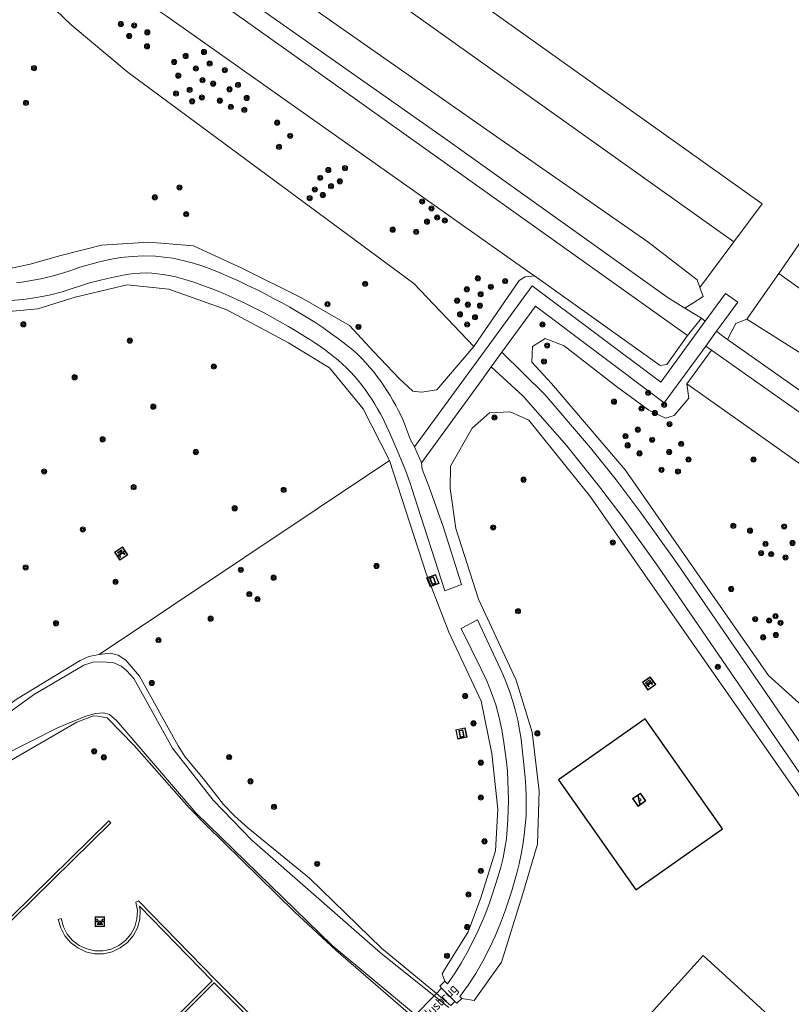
# Model space of a CAD drawing. Header units: metres. Extents: x 94279 to 96109, y 461866 to 463040.
# Tile 130 of 175: x 95399 to 95480, y 462661 to 462764. Entities that reach past the tile are written whole.
import ezdxf
from ezdxf.enums import TextEntityAlignment as Align

# ---------------------------------------------------------------- set-up
doc = ezdxf.new("R2010")
doc.units = ezdxf.units.M
doc.layers.get('0').update_dxf_attribs({"linetype": 'CONTINUOUS'})
for name, color, linetype, lineweight in [('G_GRENS_ALGEMEEN_0', 251, 'CONTINUOUS', 13), ('K_KUNSTWERKGRENS_1', 251, 'CONTINUOUS', 13), ('Q_BANK_0', 251, 'CONTINUOUS', 13), ('Q_BOOM_0', 251, 'CONTINUOUS', 13), ('Q_INFORMATIEBORD_0', 251, 'CONTINUOUS', 13), ('Q_PICKNICKTAFEL_0', 251, 'CONTINUOUS', 13), ('Q_SPEELVOORZIENING_0', 251, 'CONTINUOUS', 13), ('T_CULTUURGRENS_0', 251, 'CONTINUOUS', 13), ('T_WALBESCHERMING_0', 251, 'CONTINUOUS', 13), ('W_WATERGRENS_0', 251, 'CONTINUOUS', 13), ('Z_KUNSTWERKNAAM_1', 251, 'CONTINUOUS', 13)]:
    doc.layers.add(name, color=color, linetype=linetype, lineweight=lineweight)
doc.layers.add('Valondergrond_0', color=251, linetype='CONTINUOUS')
doc.styles.get("Standard").update_dxf_attribs({"font": 'isocp.shx'})

# ---------------------------------------------------------------- blocks, each defined once
blk = doc.blocks.new('Q_PICKNICKTAFEL')
blk.add_lwpolyline([(-0.5, 0.5), (0.5, 0.5), (0.5, -0.5), (-0.5, -0.5)], close=True)
blk.add_lwpolyline([(-0.44, 0.46), (0.44, 0.46, -0.414214), (0.46, 0.44), (0.46, -0.44, -0.414214), (0.44, -0.46), (-0.44, -0.46, -0.414214), (-0.46, -0.44), (-0.46, 0.44), (-0.46, 0.44), (-0.46, 0.45), (-0.46, 0.45), (-0.46, 0.45), (-0.46, 0.45), (-0.46, 0.45), (-0.46, 0.45), (-0.46, 0.46), (-0.46, 0.46), (-0.46, 0.46), (-0.45, 0.46), (-0.45, 0.46), (-0.45, 0.46), (-0.45, 0.46), (-0.45, 0.46), (-0.45, 0.46), (-0.44, 0.46), (-0.44, 0.46)], format="xyb")
for points in [[(-0.25, -0.06), (-0.41, -0.06), (-0.41, 0.02)], [(-0.41, 0.02), (-0.21, 0.02)], [(-0.14, 0.21), (-0.27, 0.21), (-0.27, 0.28)], [(-0.27, 0.28), (0.26, 0.28), (0.26, 0.21), (0.13, 0.21)], [(-0.21, 0.02), (-0.14, 0.21)], [(-0.12, 0.02), (-0.03, 0.21)], [(-0.12, 0.02), (0.11, 0.02)], [(0.03, 0.21), (-0.03, 0.21)], [(0.11, 0.02), (0.03, 0.21)], [(0.21, 0.02), (0.13, 0.21)], [(0.21, 0.02), (0.4, 0.02), (0.4, -0.06), (0.24, -0.06)], [(-0.34, -0.28), (-0.25, -0.06)], [(-0.34, -0.28), (-0.24, -0.28)], [(-0.24, -0.28), (-0.15, -0.06)], [(0.14, -0.06), (-0.15, -0.06)], [(0.23, -0.28), (0.14, -0.06)], [(0.23, -0.28), (0.33, -0.28)], [(0.33, -0.28), (0.24, -0.06)]]:
    blk.add_lwpolyline(points)
blk = doc.blocks.new('Q_SPEELVOORZIENING')
blk.add_lwpolyline([(-0.5, 0.5), (0.5, 0.5), (0.5, -0.5), (-0.5, -0.5)], close=True)
for points in [[(-0.44, 0.46), (0.44, 0.46, -0.414214), (0.46, 0.44), (0.46, -0.44, -0.414214), (0.44, -0.46), (-0.44, -0.46, -0.414214), (-0.46, -0.44), (-0.46, 0.44), (-0.46, 0.44), (-0.46, 0.45), (-0.46, 0.45), (-0.46, 0.45), (-0.46, 0.45), (-0.46, 0.45), (-0.46, 0.45), (-0.46, 0.46), (-0.46, 0.46), (-0.46, 0.46), (-0.45, 0.46), (-0.45, 0.46), (-0.45, 0.46), (-0.45, 0.46), (-0.45, 0.46), (-0.45, 0.46), (-0.44, 0.46), (-0.44, 0.46)], [(-0.36, 0.2, 1.168313), (-0.39, 0.14)], [(-0.09, 0.02, 0.778987), (-0.04, -0.17)], [(-0.04, -0.17, 0.508825), (0.06, -0.04)], [(0.36, -0.16, 1.031322), (0.38, -0.1)]]:
    blk.add_lwpolyline(points, format="xyb")
for points in [[(-0.39, 0.14), (-0.09, 0.02)], [(-0.36, 0.2), (0.38, -0.1)], [(0.06, -0.04), (0.36, -0.16)]]:
    blk.add_lwpolyline(points)
blk = doc.blocks.new('Q_BANK')
blk.add_lwpolyline([(-0.5, 0.5), (0.5, 0.5), (0.5, -0.5), (-0.5, -0.5)], close=True)
blk.add_lwpolyline([(-0.44, 0.46), (0.44, 0.46, -0.414214), (0.46, 0.44), (0.46, -0.44, -0.414214), (0.44, -0.46), (-0.44, -0.46, -0.414214), (-0.46, -0.44), (-0.46, 0.44), (-0.46, 0.44), (-0.46, 0.45), (-0.46, 0.45), (-0.46, 0.45), (-0.46, 0.45), (-0.46, 0.45), (-0.46, 0.45), (-0.46, 0.46), (-0.46, 0.46), (-0.46, 0.46), (-0.45, 0.46), (-0.45, 0.46), (-0.45, 0.46), (-0.45, 0.46), (-0.45, 0.46), (-0.45, 0.46), (-0.44, 0.46), (-0.44, 0.46)], format="xyb")
for points in [[(-0.27, 0.02), (-0.37, -0.08)], [(-0.18, 0.13), (-0.27, 0.13), (-0.27, 0.28)], [(-0.27, 0.28), (0.26, 0.28), (0.26, 0.13), (0.17, 0.13)], [(-0.18, 0.02), (-0.27, 0.02)], [(-0.27, 0.02), (-0.18, 0.02)], [(-0.18, 0.02), (-0.18, 0.13)], [(-0.18, 0.13), (-0.14, 0.13)], [(-0.14, 0.13), (-0.14, 0.02)], [(0.13, 0.13), (-0.14, 0.13)], [(0.13, 0.02), (-0.14, 0.02)], [(-0.14, 0.02), (0.13, 0.02)], [(0.13, 0.02), (-0.14, 0.02)], [(-0.14, 0.02), (0.13, 0.02)], [(-0.14, 0.02), (0.13, 0.02)], [(0.13, 0.02), (0.13, 0.13)], [(0.13, 0.13), (0.17, 0.13)], [(0.17, 0.13), (0.17, 0.02)], [(0.17, 0.02), (0.26, 0.02)], [(0.17, 0.02), (0.26, 0.02)], [(0.26, 0.02), (0.36, -0.08)], [(-0.24, -0.08), (-0.37, -0.08)], [(-0.19, -0.08), (-0.19, -0.27), (-0.24, -0.27), (-0.24, -0.08)], [(-0.24, -0.08), (-0.19, -0.08)], [(0.18, -0.08), (-0.19, -0.08)], [(0.23, -0.08), (0.23, -0.27), (0.18, -0.27), (0.18, -0.08)], [(0.18, -0.08), (0.23, -0.08)], [(0.36, -0.08), (0.23, -0.08)]]:
    blk.add_lwpolyline(points)
blk = doc.blocks.new('Q_BOOM')
for radius in [0.27, 0.18, 0.09]:
    blk.add_circle((0, 0), radius)
blk = doc.blocks.new('Q_INFORMATIEBORD')
for points in [[(-0.5, 0.5), (0.5, 0.5), (0.5, -0.5), (-0.5, -0.5)], [(-0.37, 0.22), (0.36, 0.22), (0.36, -0.21), (-0.37, -0.21)]]:
    blk.add_lwpolyline(points, close=True)
for points in [[(-0.44, 0.46), (0.44, 0.46, -0.414214), (0.46, 0.44), (0.46, -0.44, -0.414214), (0.44, -0.46), (-0.44, -0.46, -0.414214), (-0.46, -0.44), (-0.46, 0.44), (-0.46, 0.44), (-0.46, 0.45), (-0.46, 0.45), (-0.46, 0.45), (-0.46, 0.45), (-0.46, 0.45), (-0.46, 0.45), (-0.46, 0.46), (-0.46, 0.46), (-0.46, 0.46), (-0.45, 0.46), (-0.45, 0.46), (-0.45, 0.46), (-0.45, 0.46), (-0.45, 0.46), (-0.45, 0.46), (-0.44, 0.46), (-0.44, 0.46)], [(-0.29, 0.16), (0.28, 0.16, -0.414214), (0.3, 0.14), (0.3, -0.13, -0.414214), (0.28, -0.16), (-0.29, -0.16, -0.414214), (-0.31, -0.13), (-0.31, 0.14), (-0.31, 0.14), (-0.31, 0.14), (-0.31, 0.14), (-0.31, 0.15), (-0.31, 0.15), (-0.31, 0.15), (-0.3, 0.15), (-0.3, 0.15), (-0.3, 0.15), (-0.3, 0.16), (-0.3, 0.16), (-0.3, 0.16), (-0.3, 0.16), (-0.29, 0.16), (-0.29, 0.16), (-0.29, 0.16), (-0.29, 0.16), (-0.29, 0.16)]]:
    blk.add_lwpolyline(points, format="xyb")

msp = doc.modelspace()

# ---------------------------------------------------------------- linework, layer by layer
at = {"layer": 'G_GRENS_ALGEMEEN_0'}
for p, q in [((95471.78, 462731.35), (95470.67, 462729.82)), ((95448.38, 462727.67), (95449.49, 462729.19)), ((95441.12, 462717.7), (95440.4, 462719.33)), ((95467.71, 462707.21), (95480.98, 462687.88))]:
    msp.add_line(p, q, dxfattribs=at)
for points in [[(95399.03, 462736.4), (95399.78, 462736.5), (95400.38, 462736.59), (95400.97, 462736.69), (95401.56, 462736.81), (95402.15, 462736.94), (95402.74, 462737.09), (95403.32, 462737.25), (95403.9, 462737.42), (95404.47, 462737.61), (95405.04, 462737.81), (95405.6, 462738.02), (95407.51, 462738.53), (95408.68, 462738.81), (95409.86, 462739.01), (95411.06, 462739.14), (95412.26, 462739.19), (95413.46, 462739.16), (95414.07, 462739.1), (95414.67, 462739.03), (95415.27, 462738.94), (95415.87, 462738.82), (95416.46, 462738.68), (95417.43, 462738.43), (95418.39, 462738.13), (95419.34, 462737.79), (95420.27, 462737.4), (95421.18, 462736.97), (95422.09, 462736.58), (95423, 462736.16), (95423.91, 462735.73), (95424.8, 462735.28), (95425.68, 462734.81), (95426.56, 462734.34), (95427.44, 462733.85), (95428.31, 462733.35), (95429.17, 462732.83), (95430.02, 462732.3), (95430.85, 462731.75), (95431.67, 462731.17), (95432.48, 462730.58), (95433.27, 462729.98), (95434.05, 462729.35), (95434.49, 462728.94), (95434.91, 462728.51), (95435.33, 462728.07), (95435.73, 462727.62), (95436.12, 462727.16), (95436.49, 462726.68), (95436.85, 462726.2), (95437.2, 462725.7), (95437.53, 462725.19), (95437.85, 462724.68), (95438.16, 462724.16), (95438.45, 462723.63), (95438.74, 462723.1), (95439, 462722.56), (95439.26, 462722.01), (95439.98, 462720.07), (95440.4, 462719.33)], [(95441.12, 462717.7), (95441.21, 462717.03), (95441.91, 462715.16), (95443.38, 462711.07), (95445.29, 462705.05), (95443.54, 462704.37), (95440.41, 462714.16), (95440.2, 462714.81), (95439.94, 462715.57), (95439.66, 462716.33), (95439.38, 462717.08), (95439.08, 462717.83), (95438.78, 462718.57), (95438.47, 462719.31), (95438.15, 462720.05), (95437.82, 462720.78), (95437.48, 462721.51), (95437.13, 462722.24), (95436.85, 462722.76), (95436.56, 462723.28), (95436.26, 462723.79), (95435.95, 462724.3), (95435.63, 462724.8), (95435.28, 462725.29), (95434.92, 462725.77), (95434.54, 462726.24), (95434.15, 462726.7), (95433.75, 462727.14), (95433.33, 462727.57), (95432.89, 462727.98), (95432.43, 462728.38), (95431.96, 462728.75), (95431.48, 462729.12), (95431, 462729.48), (95430.51, 462729.83), (95430.02, 462730.16), (95429.51, 462730.49), (95429, 462730.8), (95428.15, 462731.33), (95427.3, 462731.84), (95426.43, 462732.34), (95425.56, 462732.83), (95424.68, 462733.29), (95423.79, 462733.75), (95422.89, 462734.2), (95421.99, 462734.63), (95421.08, 462735.04), (95420.17, 462735.45), (95419.24, 462735.81), (95418.3, 462736.15), (95417.35, 462736.48), (95416.4, 462736.77), (95415.44, 462737.05), (95414.85, 462737.16), (95414.27, 462737.25), (95413.68, 462737.32), (95413.08, 462737.38), (95412.49, 462737.42), (95411.89, 462737.41), (95411.28, 462737.36), (95410.68, 462737.29), (95410.09, 462737.18), (95409.5, 462737.05), (95408.92, 462736.94), (95408.33, 462736.81), (95407.76, 462736.68), (95407.18, 462736.54), (95406.61, 462736.38), (95403.75, 462735.46), (95402.43, 462735.12), (95401.09, 462734.86), (95399.74, 462734.67), (95398.38, 462734.56)], [(95440.4, 462719.33), (95447.39, 462728.91), (95452.63, 462736.09), (95466.02, 462726.07), (95470.63, 462732.41)], [(95470.63, 462732.41), (95472.72, 462735.29), (95474.01, 462734.39), (95471.78, 462731.35)], [(95470.67, 462729.82), (95466.35, 462723.92), (95452.96, 462733.95), (95449.49, 462729.19)], [(95449.49, 462729.19), (95453.95, 462724.79), (95458.71, 462719.25), (95461.36, 462715.91), (95463.87, 462712.59), (95467.71, 462707.21)], [(95448.38, 462727.67), (95447.35, 462726.25), (95441.12, 462717.7)], [(95512.59, 462620.96), (95514.84, 462622.26), (95502.65, 462648.31), (95497.77, 462658.54), (95497.02, 462659.99), (95494.89, 462663.67), (95491.42, 462669.13), (95485.88, 462677.54), (95465.7, 462706.96), (95462.31, 462711.69), (95459.76, 462715.03), (95456.22, 462719.46), (95451.69, 462724.62), (95448.38, 462727.67)], [(95449.95, 462678.62), (95450.04, 462679.62), (95450.11, 462680.62), (95450.15, 462681.62), (95450.16, 462682.62), (95450.15, 462683.63), (95450.11, 462684.63), (95450.05, 462685.63), (95449.96, 462686.63), (95449.84, 462687.62), (95449.69, 462688.61), (95449.48, 462689.93), (95449.2, 462691.23), (95448.84, 462692.52), (95448.41, 462693.78), (95447.91, 462695.02), (95447.34, 462696.23), (95445.26, 462700.48), (95446.94, 462701.36), (95449.58, 462695.73), (95449.96, 462694.79), (95450.31, 462693.85), (95450.63, 462692.88), (95450.91, 462691.91), (95451.15, 462690.93), (95451.32, 462689.95), (95451.47, 462688.97), (95451.6, 462687.98), (95451.71, 462686.99), (95451.8, 462686), (95451.91, 462685), (95451.98, 462684), (95452.02, 462683), (95452.02, 462682), (95451.99, 462680.99), (95451.9, 462679.99), (95451.79, 462678.99), (95451.65, 462678), (95451.48, 462677.01), (95451.28, 462676.02), (95451.04, 462675.05), (95450.77, 462674.08), (95450.49, 462673.12), (95450.18, 462672.17), (95449.85, 462671.22), (95449.35, 462669.85), (95448.79, 462668.5), (95448.17, 462667.18), (95447.49, 462665.89), (95446.76, 462664.63), (95445.97, 462663.41), (95445.12, 462662.22), (95445.31, 462662.03)], [(95443.55, 462663.82), (95443.83, 462663.53), (95444.55, 462664.59), (95445.24, 462665.68), (95445.88, 462666.8), (95446.47, 462667.93), (95447.03, 462669.09), (95447.43, 462670.01), (95447.8, 462670.93), (95448.15, 462671.87), (95448.48, 462672.81), (95448.79, 462673.76), (95449.09, 462674.72), (95449.36, 462675.68), (95449.6, 462676.65), (95449.79, 462677.63), (95449.95, 462678.62)], [(95443.22, 462663.09), (95443.02, 462663.29), (95443.55, 462663.82)], [(95445.31, 462662.03), (95444.79, 462661.53), (95444.6, 462661.72)]]:
    msp.add_lwpolyline(points, dxfattribs=at)
at = {"layer": 'K_KUNSTWERKGRENS_1'}
for p, q in [((95443.22, 462663.09), (95442.67, 462662.53)), ((95444.6, 462661.72), (95443.22, 462663.09)), ((95442.44, 462662.3), (95440.49, 462660.34)), ((95442.67, 462662.53), (95442.44, 462662.3)), ((95444.17, 462661.28), (95444.6, 462661.72))]:
    msp.add_line(p, q, dxfattribs=at)
at = {"layer": 'T_CULTUURGRENS_0'}
for p, q in [((95470.06, 462735.89), (95473.61, 462740.66)), ((95478.26, 462737.35), (95474.96, 462732.61)), ((95531.58, 462699.41), (95478.26, 462737.35)), ((95470.22, 462732.71), (95468.49, 462733.76)), ((95470.22, 462732.71), (95468.77, 462730.9)), ((95470.63, 462732.41), (95470.22, 462732.71)), ((95468.7, 462725.89), (95471.26, 462729.39)), ((95471.26, 462729.39), (95470.67, 462729.82)), ((95407.61, 462697.78), (95437.81, 462717.93)), ((95411.89, 462671.18), (95411.82, 462671.61)), ((95444.17, 462661.28), (95442.67, 462662.53))]:
    msp.add_line(p, q, dxfattribs=at)
for points in [[(95452.87, 462737.11), (95452.7, 462737.23), (95436.07, 462748.96), (95414.57, 462764.12), (95412.71, 462765.37), (95410.97, 462766.78), (95409.36, 462768.35), (95407.9, 462770.05), (95406.6, 462771.87), (95405.46, 462773.8), (95404.5, 462775.83), (95403.73, 462777.93), (95403.14, 462780.1), (95402.76, 462782.31), (95402.57, 462784.54), (95402.58, 462786.78), (95402.79, 462789.01), (95403.2, 462791.22), (95403.75, 462793.17), (95403.81, 462793.38), (95404.61, 462795.47), (95405.59, 462797.49), (95406.74, 462799.41), (95427.93, 462829.46)], [(95468.49, 462733.76), (95466.76, 462734.82), (95443.85, 462751.17), (95424.52, 462764.75), (95415.26, 462771.27), (95414.07, 462772.35), (95412.99, 462773.52), (95412.01, 462774.78), (95411.14, 462776.12), (95410.39, 462777.53), (95409.76, 462779), (95409.27, 462780.52), (95408.9, 462782.07), (95408.67, 462783.65), (95408.57, 462785.25), (95408.61, 462786.53), (95408.61, 462786.84), (95408.79, 462788.43), (95409.1, 462790), (95409.55, 462791.53), (95410.13, 462793.02), (95410.83, 462794.45), (95432.96, 462825.91)], [(95446.55, 462729.79), (95440.32, 462736.31), (95410.62, 462758.23), (95404.69, 462763.2), (95400.69, 462767.08), (95398.1, 462770.97), (95396.05, 462777.34), (95395.08, 462783.06), (95396.59, 462792.02), (95400.26, 462791.38)], [(95473.61, 462740.66), (95476.54, 462744.59), (95425.09, 462781.23)], [(95473.61, 462740.66), (95422.61, 462776.95), (95422.26, 462777.25)], [(95470.06, 462735.89), (95469.77, 462736.69), (95464.65, 462740.66), (95448.95, 462751.57), (95431.55, 462763.71), (95418.62, 462772.83)], [(95468.77, 462730.9), (95428.08, 462759.88), (95417.8, 462767.21)], [(95446.55, 462729.79), (95442.73, 462725.26), (95441.11, 462725.02), (95440.21, 462725.14), (95438.83, 462726.4), (95436.18, 462729.23), (95433.65, 462731.94), (95428.66, 462734.83), (95422.46, 462737.9), (95417.41, 462740.24), (95412.77, 462740.6), (95407.84, 462740.3), (95403.63, 462739.22), (95400.44, 462738.32), (95397.85, 462737.77), (95394.46, 462738.05)], [(95534.18, 462703.54), (95481.05, 462741.38), (95478.26, 462737.35)], [(95388.92, 462736.6), (95390.41, 462734.9), (95393.01, 462733.61), (95396.32, 462733.22), (95401.25, 462733.7), (95405.1, 462734.9), (95410.52, 462736.17), (95414.85, 462735.74), (95420.87, 462733.58), (95427.3, 462730.15), (95431.57, 462727.56), (95435.06, 462723.29), (95437.81, 462717.93)], [(95452.87, 462737.11), (95451.91, 462737.02), (95451.28, 462736.63), (95446.55, 462729.79)], [(95468.77, 462730.9), (95466.62, 462727.91), (95465.95, 462727.79), (95452.87, 462737.11)], [(95468.49, 462733.76), (95469.35, 462734.27), (95470.4, 462734.96), (95470.06, 462735.89)], [(95474.96, 462732.61), (95473.82, 462732.18), (95473.41, 462731.44), (95472.94, 462730.51)], [(95570.73, 462728.58), (95553.77, 462704.68), (95549.61, 462698.95), (95549.19, 462698.38), (95548.35, 462697.37), (95547.43, 462696.45), (95546.43, 462695.61), (95545.35, 462694.86), (95544.22, 462694.21), (95543.03, 462693.67), (95541.79, 462693.23), (95540.6, 462692.93), (95539.38, 462692.72), (95538.15, 462692.61), (95536.92, 462692.61), (95535.69, 462692.71), (95534.48, 462692.91), (95533.28, 462693.22), (95532.12, 462693.62), (95530.26, 462694.51), (95524.8, 462698.01), (95505.95, 462711.29), (95481.91, 462728.23), (95474.96, 462732.61)], [(95472.94, 462730.51), (95472.33, 462730.95), (95471.78, 462731.35)], [(95482.14, 462691.15), (95477.21, 462695.6), (95462.29, 462716.96), (95454.65, 462725.92), (95452.6, 462728.15), (95452.66, 462729.77), (95453.99, 462730.62), (95455.97, 462729.83), (95461.39, 462725.62), (95464.76, 462723.15), (95466.5, 462722.31), (95467.4, 462722.61), (95468.91, 462724.42), (95468.7, 462725.89)], [(95573.72, 462726.49), (95551.7, 462695.9), (95550.57, 462694.67), (95549.32, 462693.54), (95547.98, 462692.52), (95546.56, 462691.63), (95545.06, 462690.88), (95543.5, 462690.26), (95541.88, 462689.78), (95540.24, 462689.45), (95538.56, 462689.28), (95536.88, 462689.25), (95535.21, 462689.38), (95533.55, 462689.65), (95531.93, 462690.08), (95530.35, 462690.65), (95528.82, 462691.36), (95527.37, 462692.2), (95512.63, 462702.58), (95472.94, 462730.51)], [(95575.19, 462725.44), (95554.52, 462696.62), (95552.95, 462694.42), (95551.43, 462692.85), (95549.99, 462691.6), (95548.44, 462690.5), (95546.8, 462689.54), (95545.08, 462688.74), (95543.28, 462688.1), (95542.18, 462687.82), (95541.44, 462687.64), (95539.56, 462687.34), (95537.66, 462687.23), (95535.76, 462687.29), (95533.88, 462687.53), (95532.02, 462687.94), (95530.21, 462688.53), (95528.46, 462689.28), (95526.79, 462690.19), (95516.63, 462697.37), (95471.26, 462729.39)], [(95578.05, 462722.49), (95559.64, 462696.35), (95556.97, 462692.56), (95555.68, 462691), (95554.27, 462689.54), (95552.73, 462688.21), (95551.1, 462687.01), (95549.36, 462685.96), (95547.55, 462685.05), (95545.66, 462684.3), (95543.72, 462683.7), (95541.74, 462683.27), (95539.73, 462683.01), (95537.7, 462682.92), (95535.67, 462683), (95535.43, 462683.03), (95533.66, 462683.24), (95531.67, 462683.66), (95529.72, 462684.24), (95527.83, 462684.98), (95523.5, 462687.33), (95523.03, 462687.58), (95498.1, 462705.11), (95468.7, 462725.89)], [(95445.31, 462662.03), (95446.6, 462661.82), (95449.44, 462665.8), (95451.61, 462672.78), (95453.17, 462678.07), (95453.36, 462683.55), (95452.63, 462689.69), (95450.95, 462695.1), (95447.04, 462703.53), (95444.69, 462710.87), (95444.09, 462715.02), (95444.15, 462717.33), (95446.4, 462721.3), (95448.21, 462722.87), (95450.35, 462722.99), (95452.3, 462722.12), (95458.71, 462714.14), (95464.36, 462706.05), (95486.45, 462674.4), (95496.25, 462658.4), (95501.75, 462647.89), (95509.26, 462631.82), (95510.45, 462627.45), (95509.98, 462624.37)], [(95437.81, 462717.93), (95441.62, 462706.2), (95443.97, 462700.1), (95447.34, 462692.91), (95448.42, 462687.49), (95449.05, 462681.69), (95448.81, 462677.38), (95447.31, 462672.48), (95445.97, 462668.96), (95443.61, 462665.17), (95443.29, 462664.57), (95443.55, 462663.82)], [(95407.61, 462697.78), (95406.55, 462697.57), (95405.62, 462697.15), (95399.1, 462693.17), (95392.89, 462688.69), (95387.07, 462684.81), (95385.95, 462684.13), (95384.25, 462682.94), (95383.32, 462682.59), (95382.69, 462682.29), (95381.89, 462682.05), (95379.76, 462681.59), (95378.7, 462681.55), (95377.18, 462681.58), (95376.23, 462681.74), (95375.43, 462682.12), (95374.16, 462683.07), (95363.4, 462694.15), (95359.96, 462697.54), (95359.18, 462698.3), (95358.21, 462699.28)], [(95442.67, 462662.53), (95436.97, 462667.26), (95429.49, 462674.53), (95423.06, 462679.74), (95421.69, 462681), (95420.54, 462682.18), (95418.47, 462684.84), (95416.51, 462687.17), (95415.81, 462688.26), (95411.81, 462695.53), (95410.39, 462697.18), (95409.6, 462697.71), (95408.75, 462697.9), (95407.61, 462697.78)], [(95440.25, 462660.09), (95432.22, 462667.06), (95427.91, 462671.01), (95418.73, 462680.04), (95416.98, 462681.84), (95411.24, 462688.31), (95408.44, 462691.17), (95407.49, 462691.36), (95407.02, 462691.38), (95405.29, 462690.74), (95396.51, 462685.67), (95383.99, 462677.7), (95382.63, 462676.79), (95382.11, 462676.18), (95381.84, 462675.31), (95382, 462674.37), (95382.33, 462673.59), (95383.36, 462671.9), (95391.3, 462661.22), (95398.55, 462653.83), (95408.46, 462643.81), (95417.37, 462634.92), (95429.73, 462622.85), (95438.56, 462614.87)], [(95408.63, 462680.48), (95392.5, 462664.68), (95392.71, 462664.47), (95408.84, 462680.27), (95408.63, 462680.48)], [(95427.27, 462656.37), (95419.69, 462663.97), (95411.73, 462672.13), (95411.7, 462672.16), (95411.44, 462672.03), (95411.58, 462671.16), (95411.54, 462670.3), (95411.31, 462669.47), (95410.9, 462668.71), (95410.34, 462668.05), (95409.66, 462667.53), (95408.87, 462667.16), (95408.03, 462666.98), (95407.17, 462666.98), (95406.32, 462667.17), (95405.54, 462667.53), (95404.85, 462668.05), (95404.29, 462668.71), (95403.89, 462669.47), (95403.65, 462670.32), (95403.36, 462670.24), (95403.61, 462669.36), (95404.04, 462668.54), (95404.64, 462667.83), (95405.38, 462667.27), (95406.23, 462666.88), (95407.13, 462666.68), (95408.06, 462666.68), (95408.97, 462666.88), (95409.81, 462667.27), (95410.55, 462667.83), (95411.15, 462668.54), (95411.59, 462669.36), (95411.84, 462670.25), (95411.89, 462671.18)], [(95411.82, 462671.61), (95419.37, 462663.86), (95405.54, 462650.08), (95405.75, 462649.87)], [(95405.75, 462649.87), (95419.58, 462663.65), (95427.05, 462656.16)]]:
    msp.add_lwpolyline(points, dxfattribs=at)
at = {"layer": 'T_WALBESCHERMING_0'}
msp.add_line((95442.44, 462662.3), (95443.96, 462661.08), dxfattribs=at)
at = {"layer": 'Valondergrond_0'}
for points in [[(95464.38, 462691.09), (95455.38, 462684.76), (95463.42, 462673.31), (95472.43, 462679.64), (95464.38, 462691.09)], [(95485.2, 462652.98), (95470.4, 462666.48), (95460.35, 462655.38), (95475.16, 462641.9), (95485.2, 462652.98)]]:
    msp.add_lwpolyline(points, dxfattribs=at)
at = {"layer": 'W_WATERGRENS_0'}
msp.add_line((95442.44, 462662.3), (95442.44, 462662.3), dxfattribs=at)
for points in [[(95394.6, 462689.11), (95400.78, 462693.58), (95406.02, 462696.65), (95406.95, 462696.97), (95408.01, 462697.01), (95409.12, 462696.91), (95409.89, 462696.54), (95410.45, 462696.12), (95411.22, 462695.28), (95415.24, 462688.02), (95419.47, 462682.63), (95423.48, 462678.47), (95436.86, 462666.77), (95442.44, 462662.3)], [(95440.49, 462660.34), (95431.83, 462667.52), (95417.66, 462681.32), (95409.44, 462690.89), (95408.68, 462691.52), (95408.06, 462691.72), (95407.24, 462691.62), (95406.22, 462691.36), (95403.28, 462690.15), (95397.46, 462687.19), (95391.85, 462683.65), (95382.23, 462677.29), (95381.39, 462676.53), (95380.94, 462675.71), (95380.88, 462675.39)]]:
    msp.add_lwpolyline(points, dxfattribs=at)

# ---------------------------------------------------------------- block references
at = {"layer": 'Q_BANK_0', "rotation": 35.13750561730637}
msp.add_blockref('Q_BANK', (95464.79, 462694.76), dxfattribs=at)
at = {"layer": 'Q_BOOM_0'}
for p, rotation in [((95409.86, 462763.28), 140.088295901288), ((95411.26, 462763.13), 146.0547822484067), ((95410.74, 462762.04), 140.088295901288), ((95412.62, 462762.42), 146.0547822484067), ((95412.59, 462760.96), 140.088295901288), ((95416.61, 462759.96), 144.8083592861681), ((95418.51, 462760.37), 144.8083592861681), ((95400.84, 462758.7), 135.7850237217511), ((95415.4, 462759.34), 144.8083592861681), ((95417.67, 462758.66), 144.8083592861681), ((95419.1, 462759.17), 144.8083592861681), ((95415.84, 462757.92), 143.5663759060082), ((95420.67, 462758.49), 144.8083592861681), ((95418.36, 462757.44), 144.8083592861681), ((95419.46, 462757.09), 144.8083592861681), ((95422.05, 462756.96), 144.8083592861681), ((95415.6, 462756.06), 143.5663759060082), ((95417.02, 462756.44), 143.5663759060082), ((95418.29, 462755.65), 143.5663759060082), ((95421.16, 462756.5), 144.8083592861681), ((95422.95, 462755.6), 144.8083592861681), ((95400, 462755.09), 140.088295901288), ((95417.28, 462755.25), 143.5663759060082), ((95420.15, 462755.32), 143.5663759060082), ((95421.3, 462754.67), 143.5663759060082), ((95422.71, 462754.36), 144.8083592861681), ((95426.12, 462753.03), 144.8083592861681), ((95427.47, 462751.67), 144.8083592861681), ((95426.31, 462750.52), 143.5663759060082), ((95431.44, 462748.11), 144.8083592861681), ((95433.17, 462748.31), 144.8083592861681), ((95430.6, 462747.31), 143.5663759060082), ((95431.72, 462746.43), 143.5663759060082), ((95432.64, 462746.94), 144.8083592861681), ((95415.97, 462746.3), 175.5435987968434), ((95430.04, 462746.09), 143.5663759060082), ((95430.86, 462745.51), 143.5663759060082), ((95413.4, 462745.27), 175.5435987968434), ((95429.5, 462745.19), 143.5663759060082), ((95441.19, 462744.84), 144.807303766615), ((95416.66, 462743.52), 175.5435987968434), ((95442.16, 462744.12), 144.8073037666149), ((95441.7, 462742.75), 144.8073037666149), ((95442.76, 462743.17), 144.8073037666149), ((95443.55, 462742.86), 144.8073037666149), ((95438.13, 462741.91), 143.5663759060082), ((95440.57, 462741.68), 144.807303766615), ((95435.27, 462736.28), 143.5663759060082), ((95446.99, 462736.85), 144.8073037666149), ((95449.83, 462736.56), 55.38326813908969), ((95445.84, 462735.71), 133.7074283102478), ((95447.28, 462735.2), 55.38326813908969), ((95448.34, 462735.98), 55.38326813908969), ((95431.35, 462734.17), 149.9594647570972), ((95444.83, 462734.54), 133.7074283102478), ((95445.95, 462734.12), 133.7074283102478), ((95445.13, 462733.12), 133.7074283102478), ((95447.2, 462734.02), 55.38326813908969), ((95445.87, 462732.05), 133.7074283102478), ((95446.69, 462732.81), 55.38326813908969), ((95453.71, 462732.05), 143.1527004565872), ((95399.73, 462732.07), 5.567989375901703), ((95434.58, 462731.82), 133.0303444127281), ((95410.81, 462730.38), 13.13903950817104), ((95454.19, 462729.88), 158.4826747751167), ((95453.86, 462728.22), 132.5733237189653), ((95419.53, 462727.69), 151.9524624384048), ((95405.06, 462726.57), 17.35232987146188), ((95464.68, 462724.95), 143.1527004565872), ((95461.14, 462724.04), 143.7859960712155), ((95413.24, 462723.52), 160.2021352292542), ((95464, 462723.32), 143.7859960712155), ((95465.39, 462722.86), 154.2416920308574), ((95466.36, 462723.71), 143.1527004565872), ((95448.71, 462722.39), 3.215483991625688), ((95463.62, 462721.13), 143.7859960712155), ((95466.9, 462721.71), 18.39682788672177), ((95407.97, 462720.13), 17.35232987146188), ((95462.33, 462720.45), 130.4414381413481), ((95465.11, 462720.08), 154.2416920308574), ((95417.67, 462718.81), 33.70232143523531), ((95462.56, 462719.5), 130.4414381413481), ((95466.87, 462718.81), 154.2416920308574), ((95468.13, 462719.65), 18.39682788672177), ((95463.78, 462718.67), 130.4414381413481), ((95468.88, 462718.02), 18.39682788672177), ((95475.65, 462718.02), 144.7417141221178), ((95401.89, 462716.79), 5.567989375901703), ((95466.08, 462716.96), 124.9374334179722), ((95467.79, 462716.79), 124.9374334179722), ((95451.74, 462715.94), 128.7884190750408), ((95411.2, 462715.15), 33.70232143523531), ((95426.79, 462714.87), 33.70232143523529), ((95421.7, 462712.96), 33.70232143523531), ((95405.91, 462710.76), 33.70232143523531), ((95448.58, 462710.97), 107.7248429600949), ((95473.54, 462711.13), 124.9374334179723), ((95475.28, 462710.63), 124.9374334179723), ((95478.83, 462711.07), 144.7417141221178), ((95461.01, 462709.41), 124.9520835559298), ((95476.89, 462709.26), 124.9374334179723), ((95479.69, 462709.36), 144.7417141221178), ((95476.43, 462708.3), 124.9374334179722), ((95477.47, 462708.19), 124.9374334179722), ((95478.96, 462707.85), 124.9374334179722), ((95399.97, 462706.81), 24.37012005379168), ((95422.35, 462706.57), 33.70232143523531), ((95436.44, 462706.97), 107.9941077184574), ((95425.75, 462705.75), 33.70232143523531), ((95409.32, 462705.31), 33.70232143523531), ((95473.33, 462704.58), 124.9374334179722), ((95423.22, 462704.03), 33.70232143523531), ((95424.08, 462703.51), 33.70232143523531), ((95419.2, 462701.49), 33.70232143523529), ((95451.16, 462702.26), 114.9065675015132), ((95475.82, 462701.44), 124.9374334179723), ((95477.93, 462701.75), 124.9374334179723), ((95403.12, 462701.01), 31.4167595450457), ((95477.28, 462701.29), 124.9374334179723), ((95478.45, 462701.06), 124.9374334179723), ((95476.64, 462699.55), 124.9374334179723), ((95477.97, 462699.8), 124.9374334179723), ((95413.78, 462699.25), 33.70232143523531), ((95471.93, 462696.48), 124.9037132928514), ((95413.08, 462694.81), 118.8062523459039), ((95445.66, 462693.45), 115.109321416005), ((95446.54, 462690.61), 101.3099324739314), ((95453.17, 462689.57), 96.70983680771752), ((95407.1, 462687.71), 134.3519311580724), ((95408.1, 462687.08), 134.3519311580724), ((95421.12, 462687.09), 129.9938766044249), ((95447.3, 462686.53), 96.21235279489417), ((95423.34, 462684.59), 134.1368056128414), ((95425.79, 462681.93), 140.964923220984), ((95447.3, 462682.9), 96.21235279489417), ((95447.68, 462678.35), 86.79361571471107), ((95430.27, 462676.02), 140.964923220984), ((95447.29, 462675.28), 72.94982992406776), ((95446, 462672.82), 69.17329891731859), ((95445.88, 462669.45), 69.17329891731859), ((95443.78, 462666.46), 58.0789452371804)]:
    msp.add_blockref('Q_BOOM', p, dxfattribs=dict(at, rotation=rotation))
at = {"layer": 'Q_INFORMATIEBORD_0'}
for p, rotation in [((95442.3, 462705.44), 111.0224209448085), ((95445.28, 462689.56), 101.3099324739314)]:
    msp.add_blockref('Q_INFORMATIEBORD', p, dxfattribs=dict(at, rotation=rotation))
at = {"layer": 'Q_PICKNICKTAFEL_0'}
for p, rotation in [((95409.89, 462708.27), 33.70232143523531), ((95407.68, 462670), 180)]:
    msp.add_blockref('Q_PICKNICKTAFEL', p, dxfattribs=dict(at, rotation=rotation))
at = {"layer": 'Q_SPEELVOORZIENING_0', "rotation": 125.1066759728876}
msp.add_blockref('Q_SPEELVOORZIENING', (95463.76, 462682.67), dxfattribs=at)

# ---------------------------------------------------------------- texts
at = {"layer": 'Z_KUNSTWERKNAAM_1', "linetype": 'Continuous'}
msp.add_text('Romulusbrug', height=1, rotation=45.1621, dxfattribs=at).set_placement((95442.23, 462660.71), align=Align.MIDDLE)

doc.saveas('drawing.dxf')
